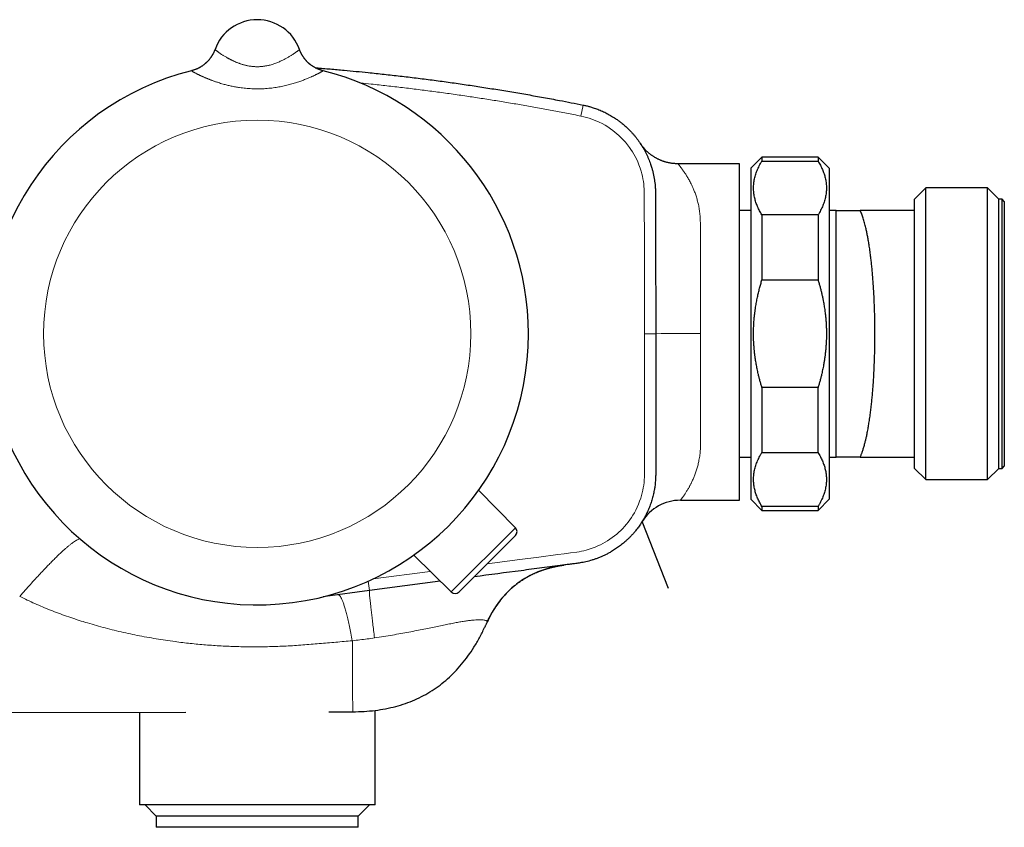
# Model space of a CAD drawing. Header units: millimetres. Extents: x 8 to 818, y 12 to 393.
# Tile 3 of 15: x 98 to 186, y 321 to 393. Entities that reach past the tile are written whole.
import ezdxf

# ---------------------------------------------------------------- set-up
doc = ezdxf.new("R2010")
doc.units = ezdxf.units.MM

msp = doc.modelspace()

# ---------------------------------------------------------------- linework, layer by layer
at = {"color": 7, "linetype": 'Continuous', "lineweight": 30}
for p, q in [((115.742, 390.12), (115.742, 390.119)), ((115.742, 390.119), (115.742, 390.12)), ((123.273, 390.12), (123.274, 390.119)), ((123.274, 390.119), (123.274, 390.12)), ((164.508, 380.521), (163.508, 379.521)), ((169.508, 380.521), (164.508, 380.521)), ((164.508, 380.521), (164.508, 380.163)), ((164.508, 380.163), (169.508, 380.163)), ((170.508, 379.521), (169.508, 380.521)), ((169.508, 380.521), (169.508, 380.163)), ((162.508, 379.929), (157.014, 379.929)), ((162.508, 349.929), (162.508, 379.929)), ((163.508, 379.521), (163.508, 364.771)), ((170.508, 379.521), (170.508, 364.771)), ((179.118, 377.771), (178.118, 376.771)), ((184.618, 377.771), (179.118, 377.771)), ((179.118, 351.771), (179.118, 377.771)), ((185.618, 376.771), (184.618, 377.771)), ((184.618, 351.771), (184.618, 377.771)), ((178.118, 375.771), (178.118, 376.771)), ((185.918, 376.771), (185.618, 376.771)), ((185.618, 352.771), (185.618, 376.771)), ((186.118, 376.571), (185.918, 376.771)), ((185.918, 352.771), (185.918, 376.771)), ((163.508, 375.771), (162.508, 375.771)), ((171.07, 375.771), (170.508, 375.771)), ((171.118, 375.769), (171.07, 375.77)), ((171.119, 375.771), (171.118, 375.769)), ((171.118, 353.773), (171.118, 375.769)), ((178.118, 375.771), (173.271, 375.771)), ((178.118, 353.771), (178.118, 375.771)), ((186.118, 376.571), (186.118, 352.971)), ((164.508, 375.36), (164.508, 369.573)), ((169.508, 375.36), (164.508, 375.36)), ((169.508, 375.36), (169.508, 369.573)), ((164.508, 369.573), (169.508, 369.573)), ((163.508, 364.771), (163.508, 350.021)), ((170.508, 364.771), (170.508, 350.021)), ((164.508, 359.969), (164.508, 354.182)), ((169.508, 359.969), (164.508, 359.969)), ((169.508, 354.182), (169.508, 359.969)), ((164.508, 354.182), (169.508, 354.182)), ((162.508, 353.771), (163.508, 353.771)), ((170.508, 353.771), (171.07, 353.771)), ((171.07, 353.772), (171.118, 353.773)), ((171.07, 353.771), (171.07, 353.771)), ((171.118, 353.773), (171.119, 353.771)), ((173.271, 353.771), (178.118, 353.771)), ((178.118, 352.771), (178.118, 353.771)), ((185.918, 352.771), (186.118, 352.971)), ((178.118, 352.771), (179.118, 351.771)), ((184.618, 351.771), (185.618, 352.771)), ((185.618, 352.771), (185.918, 352.771)), ((179.118, 351.771), (184.618, 351.771)), ((142.529, 347.481), (139.247, 350.82)), ((157.232, 349.929), (162.508, 349.929)), ((163.508, 350.021), (164.508, 349.021)), ((169.508, 349.021), (170.508, 350.021)), ((164.508, 349.38), (164.508, 349.021)), ((169.508, 349.38), (164.508, 349.38)), ((164.508, 349.021), (169.508, 349.021)), ((169.508, 349.38), (169.508, 349.021)), ((156.18, 342.07), (153.835, 348.042)), ((156.18, 342.07), (153.835, 348.042)), ((153.892, 348.135), (153.88, 348.114)), ((142.525, 346.777), (137.502, 341.753)), ((136.798, 341.75), (133.459, 345.032)), ((135.831, 342.701), (129.508, 341.869)), ((53.094, 330.902), (113.144, 331.039)), ((109.008, 331.03), (109.008, 322.771)), ((125.9, 331.068), (128.022, 331.073)), ((128.022, 331.073), (128.022, 331.079)), ((130.008, 322.771), (130.008, 331.194)), ((130.008, 322.771), (109.008, 322.771)), ((109.508, 322.771), (110.508, 321.771)), ((128.508, 321.771), (129.508, 322.771)), ((110.508, 321.771), (110.508, 320.771)), ((128.508, 321.771), (110.508, 321.771)), ((128.508, 320.771), (128.508, 321.771)), ((128.508, 320.771), (110.508, 320.771))]:
    msp.add_line(p, q, dxfattribs=at)
at = {"color": 252, "linetype": 'Continuous', "lineweight": 0}
for p, q in [((113.645, 388.22), (113.645, 388.221)), ((125.37, 388.221), (125.371, 388.22)), ((148.568, 385.16), (148.371, 384.179)), ((136.798, 341.75), (142.529, 347.481)), ((129.842, 342.922), (134.925, 343.591)), ((129.397, 342.715), (129.508, 341.869)), ((140.009, 339.079), (139.993, 339.048))]:
    msp.add_line(p, q, dxfattribs=at)
at = {"color": 7, "linetype": 'Continuous', "lineweight": 30, "flags": 128}
for points in [[(123.337, 389.958), (123.31, 390.024), (123.274, 390.119)], [(129.508, 341.869), (125.56, 341.349), (125.396, 341.328)]]:
    msp.add_lwpolyline(points, dxfattribs=at)
at = {"color": 252, "linetype": 'Continuous', "lineweight": 0, "flags": 128}
for points in [[(154.034, 364.771), (154.032, 368.395), (154.027, 372.018), (154.024, 373.83), (154.019, 375.641), (154.019, 375.641), (154.02, 376.094), (154.021, 376.547), (154.02, 377), (154.012, 377.453), (154.003, 377.681), (153.987, 377.908), (153.964, 378.135), (153.933, 378.36), (153.893, 378.589), (153.847, 378.816), (153.792, 379.041), (153.731, 379.264), (153.642, 379.543), (153.542, 379.818), (153.431, 380.089), (153.309, 380.354), (153.2, 380.569), (153.084, 380.78), (152.961, 380.987), (152.831, 381.189), (152.694, 381.387), (152.518, 381.621), (152.333, 381.847), (152.139, 382.066), (151.936, 382.276), (151.762, 382.443), (151.583, 382.603), (151.398, 382.758), (151.208, 382.906), (151.013, 383.047), (150.77, 383.21), (150.52, 383.363), (150.263, 383.505), (150.002, 383.636), (149.782, 383.736), (149.559, 383.828), (149.333, 383.913), (149.104, 383.99), (148.873, 384.059), (148.623, 384.124), (148.371, 384.179)], [(140.008, 344.26), (142.912, 344.642), (144.604, 344.864), (146.296, 345.086), (146.296, 345.086), (146.861, 345.159), (147.425, 345.232), (147.988, 345.31), (148.2, 345.343), (148.41, 345.382), (148.62, 345.427), (148.827, 345.479), (149.105, 345.559), (149.38, 345.651), (149.651, 345.754), (149.876, 345.85), (150.098, 345.954), (150.317, 346.066), (150.531, 346.185), (150.741, 346.311), (150.953, 346.449), (151.159, 346.595), (151.361, 346.748), (151.557, 346.908), (151.747, 347.075), (151.925, 347.243), (152.097, 347.418), (152.263, 347.598), (152.422, 347.784), (152.575, 347.976), (152.726, 348.179), (152.869, 348.387), (153.005, 348.601), (153.133, 348.819), (153.253, 349.041), (153.381, 349.303), (153.499, 349.57), (153.605, 349.842), (153.699, 350.118), (153.768, 350.347), (153.83, 350.579), (153.883, 350.814), (153.928, 351.049), (153.965, 351.286), (153.993, 351.517), (154.012, 351.748), (154.025, 351.98), (154.031, 352.212), (154.033, 352.444), (154.032, 353.611), (154.033, 355.923), (154.034, 358.234), (154.034, 360.612), (154.034, 364.771)], [(155.034, 364.771), (155.032, 364.771), (155.027, 364.771), (155.019, 364.771), (155.007, 364.771), (154.992, 364.771), (154.974, 364.771), (154.952, 364.771), (154.928, 364.771), (154.9, 364.771), (154.869, 364.771), (154.836, 364.771), (154.8, 364.771), (154.761, 364.771), (154.72, 364.771), (154.677, 364.771), (154.631, 364.771), (154.583, 364.771), (154.534, 364.771), (154.483, 364.771), (154.43, 364.771), (154.376, 364.771), (154.321, 364.771), (154.265, 364.771), (154.208, 364.771), (154.15, 364.771), (154.092, 364.771), (154.034, 364.771)]]:
    msp.add_lwpolyline(points, dxfattribs=at)
at = {"color": 252, "linetype": 'Continuous', "lineweight": 0}
msp.add_circle((119.508, 364.771), 19.051, dxfattribs=at)
at = {"color": 7, "linetype": 'Continuous', "lineweight": 30}
for centre, radius, start, end in [((119.508, 388.771), 4, 19.69613, 160.30387), ((119.508, 364.771), 24.172, 104.03649, 0), ((119.508, 364.771), 24.172, 0, 75.96351), ((157.232, 345.929), 4, 89.99322, 148.12088), ((157.232, 345.929), 4, 148.12088, 148.18884), ((142.172, 347.13), 0.5, 315, 44.5), ((137.149, 342.107), 0.5, 225.5, 315)]:
    msp.add_arc(centre, radius, start, end, dxfattribs=at)
at = {"color": 252, "linetype": 'Continuous', "lineweight": 0}
for centre, radius, start, end in [((112.918, 391.13), 2.999, 284.02639, 340.30232), ((126.098, 391.13), 2.999, 203.00349, 255.97344), ((158.014, 246.802), 118.007, 89.50494, 91.44722)]:
    msp.add_arc(centre, radius, start, end, dxfattribs=at)
at = {"color": 7, "linetype": 'Continuous', "lineweight": 30}
for points, knots in [([(115.742, 390.12), (115.742, 390.119), (115.741, 390.117), (115.74, 390.114), (115.738, 390.108), (115.735, 390.101), (115.732, 390.092), (115.727, 390.078), (115.719, 390.057), (115.706, 390.026), (115.688, 389.98), (115.662, 389.919), (115.63, 389.849), (115.595, 389.778), (115.559, 389.709), (115.522, 389.641), (115.48, 389.571), (115.436, 389.501), (115.39, 389.431), (115.34, 389.362), (115.289, 389.293), (115.235, 389.226), (115.179, 389.16), (115.121, 389.095), (115.061, 389.032), (114.999, 388.971), (114.935, 388.911), (114.87, 388.853), (114.803, 388.797), (114.733, 388.743), (114.663, 388.691), (114.591, 388.641), (114.517, 388.593), (114.442, 388.547), (114.365, 388.503), (114.288, 388.462), (114.209, 388.423), (114.129, 388.386), (114.048, 388.352), (113.965, 388.32), (113.879, 388.289), (113.789, 388.26), (113.71, 388.237), (113.662, 388.226), (113.645, 388.221)], [0, 0, 0, 0, 0.003385, 0.00661, 0.009583, 0.012534, 0.016002, 0.020724, 0.027795, 0.038977, 0.054947, 0.077252, 0.105878, 0.13304, 0.157761, 0.184302, 0.211705, 0.239709, 0.268123, 0.296827, 0.325742, 0.354813, 0.384004, 0.41329, 0.442649, 0.472069, 0.501538, 0.531048, 0.560593, 0.590167, 0.619767, 0.649388, 0.679028, 0.708684, 0.738356, 0.76804, 0.797736, 0.827443, 0.857159, 0.886883, 0.916615, 0.949657, 0.982677, 1, 1, 1, 1]), ([(125.37, 388.221), (125.35, 388.227), (125.3, 388.239), (125.222, 388.262), (125.137, 388.289), (125.053, 388.319), (124.97, 388.351), (124.889, 388.385), (124.808, 388.422), (124.729, 388.461), (124.652, 388.502), (124.576, 388.546), (124.502, 388.591), (124.429, 388.638), (124.358, 388.687), (124.289, 388.738), (124.221, 388.791), (124.155, 388.845), (124.092, 388.9), (124.03, 388.958), (123.97, 389.016), (123.912, 389.076), (123.857, 389.136), (123.803, 389.198), (123.752, 389.26), (123.703, 389.324), (123.657, 389.387), (123.612, 389.451), (123.57, 389.515), (123.531, 389.579), (123.494, 389.642), (123.459, 389.704), (123.427, 389.765), (123.397, 389.824), (123.371, 389.881), (123.347, 389.934), (123.326, 389.982), (123.31, 390.023), (123.298, 390.054), (123.29, 390.075), (123.285, 390.089), (123.281, 390.099), (123.278, 390.106), (123.277, 390.111), (123.275, 390.116), (123.274, 390.118), (123.274, 390.119), (123.274, 390.12)], [0, 0, 0, 0, 0.021738, 0.051922, 0.082029, 0.112054, 0.141996, 0.171851, 0.201616, 0.231286, 0.260856, 0.290323, 0.31968, 0.348921, 0.37804, 0.407028, 0.435877, 0.464578, 0.493118, 0.521486, 0.549667, 0.577645, 0.6054, 0.632911, 0.660153, 0.687094, 0.713699, 0.739925, 0.765722, 0.791026, 0.815762, 0.839835, 0.863125, 0.88548, 0.906701, 0.926513, 0.944479, 0.959726, 0.97084, 0.978052, 0.982902, 0.986416, 0.989245, 0.991864, 0.994666, 0.99793, 1, 1, 1, 1]), ([(124.682, 388.487), (124.711, 388.485), (125.154, 388.451), (126.011, 388.379), (127.197, 388.275), (128.325, 388.168), (129.515, 388.05), (130.823, 387.911), (132.25, 387.75), (133.675, 387.579), (135.1, 387.397), (136.524, 387.205), (137.946, 387.002), (139.368, 386.79), (140.788, 386.567), (142.206, 386.334), (143.623, 386.091), (145.038, 385.838), (146.334, 385.597), (147.511, 385.37), (148.216, 385.23), (148.568, 385.16)], [0, 0, 0, 0, 0.003614, 0.05528, 0.106946, 0.151544, 0.196142, 0.255631, 0.315121, 0.374609, 0.434141, 0.493673, 0.553205, 0.612768, 0.672332, 0.731895, 0.791471, 0.851048, 0.910625, 0.955312, 1, 1, 1, 1]), ([(148.568, 385.16), (148.568, 385.16), (148.665, 385.14), (148.857, 385.098), (149.1, 385.035), (149.299, 384.977), (149.472, 384.923), (149.662, 384.858), (149.869, 384.782), (150.075, 384.699), (150.281, 384.61), (150.486, 384.514), (150.69, 384.412), (150.894, 384.302), (151.095, 384.186), (151.278, 384.074), (151.441, 383.967), (151.616, 383.848), (151.814, 383.703), (152.02, 383.543), (152.205, 383.388), (152.372, 383.241), (152.541, 383.085), (152.71, 382.917), (152.88, 382.739), (153.045, 382.555), (153.205, 382.366), (153.359, 382.171), (153.511, 381.967), (153.659, 381.753), (153.803, 381.529), (153.939, 381.302), (154.067, 381.073), (154.186, 380.841), (154.296, 380.609), (154.398, 380.375), (154.491, 380.14), (154.57, 379.923), (154.636, 379.725), (154.702, 379.511), (154.771, 379.258), (154.839, 378.965), (154.897, 378.671), (154.943, 378.378), (154.976, 378.087), (154.998, 377.799), (155.012, 377.51), (155.018, 377.189), (155.019, 376.834), (155.018, 376.446), (155.018, 375.514), (155.024, 374.039), (155.028, 371.485), (155.033, 368.395), (155.034, 365.979), (155.034, 364.771)], [0, 0, 0, 0, 0.000003, 0.012544, 0.025103, 0.03201, 0.038918, 0.048261, 0.057605, 0.066948, 0.076575, 0.086204, 0.095831, 0.105723, 0.115618, 0.12551, 0.133018, 0.140525, 0.152423, 0.16432, 0.173761, 0.183203, 0.192643, 0.203107, 0.213574, 0.224038, 0.234586, 0.245137, 0.255685, 0.266998, 0.278316, 0.28963, 0.300688, 0.311749, 0.322807, 0.333532, 0.34426, 0.354985, 0.362929, 0.370874, 0.383613, 0.396362, 0.40911, 0.421849, 0.434123, 0.446405, 0.458691, 0.470971, 0.487444, 0.503918, 0.520392, 0.606194, 0.691997, 0.845999, 1, 1, 1, 1]), ([(153.746, 381.617), (153.746, 381.618), (153.735, 381.635), (153.718, 381.66), (153.698, 381.692), (153.686, 381.71), (153.679, 381.72), (153.679, 381.72), (153.679, 381.72)], [0, 0, 0, 0, 0.004234, 0.228744, 0.451156, 0.673567, 0.858069, 1, 1, 1, 1]), ([(153.725, 381.652), (153.725, 381.652), (153.725, 381.652), (153.724, 381.653), (153.723, 381.655), (153.72, 381.659), (153.716, 381.665), (153.714, 381.668), (153.713, 381.67), (153.713, 381.67), (153.713, 381.67)], [0, 0, 0, 0, 0.0005371, 0.0441282, 0.1138293, 0.238221, 0.4820632, 0.7133642, 0.9577361, 1, 1, 1, 1]), ([(153.725, 381.652), (153.725, 381.652), (153.725, 381.652), (153.724, 381.653), (153.723, 381.655), (153.72, 381.659), (153.716, 381.665), (153.714, 381.668), (153.713, 381.67), (153.713, 381.67), (153.713, 381.67)], [0, 0, 0, 0, 0.000537, 0.044128, 0.113829, 0.238221, 0.482063, 0.713364, 0.957736, 1, 1, 1, 1]), ([(157.014, 379.929), (157.007, 379.929), (156.966, 379.929), (156.89, 379.931), (156.787, 379.935), (156.683, 379.942), (156.58, 379.952), (156.478, 379.965), (156.376, 379.98), (156.275, 379.997), (156.174, 380.018), (156.075, 380.04), (155.976, 380.066), (155.878, 380.093), (155.781, 380.123), (155.686, 380.155), (155.591, 380.19), (155.498, 380.227), (155.406, 380.266), (155.315, 380.307), (155.226, 380.35), (155.138, 380.396), (155.052, 380.443), (154.967, 380.492), (154.884, 380.543), (154.803, 380.595), (154.724, 380.649), (154.646, 380.704), (154.571, 380.761), (154.498, 380.819), (154.426, 380.878), (154.357, 380.938), (154.29, 380.999), (154.226, 381.06), (154.164, 381.122), (154.105, 381.183), (154.048, 381.245), (153.994, 381.305), (153.944, 381.365), (153.897, 381.422), (153.853, 381.477), (153.814, 381.529), (153.779, 381.575), (153.751, 381.615), (153.731, 381.643), (153.721, 381.658), (153.718, 381.662)], [0, 0, 0, 0, 0.005154, 0.032002, 0.058798, 0.085541, 0.112228, 0.138858, 0.165429, 0.191938, 0.218384, 0.244762, 0.271072, 0.297308, 0.323468, 0.349548, 0.375544, 0.40145, 0.427262, 0.452973, 0.478578, 0.504067, 0.529435, 0.55467, 0.579763, 0.604702, 0.629472, 0.654058, 0.678442, 0.702603, 0.726515, 0.75015, 0.773473, 0.796443, 0.819008, 0.841109, 0.862669, 0.883596, 0.90377, 0.923042, 0.941218, 0.958048, 0.973196, 0.986161, 0.995904, 1, 1, 1, 1]), ([(164.508, 375.36), (164.471, 375.422), (164.398, 375.545), (164.297, 375.73), (164.203, 375.917), (164.118, 376.105), (164.041, 376.294), (163.972, 376.484), (163.913, 376.674), (163.863, 376.866), (163.821, 377.062), (163.79, 377.26), (163.768, 377.459), (163.757, 377.661), (163.757, 377.866), (163.769, 378.075), (163.792, 378.283), (163.827, 378.492), (163.873, 378.7), (163.93, 378.908), (163.998, 379.113), (164.076, 379.32), (164.167, 379.53), (164.27, 379.742), (164.383, 379.953), (164.466, 380.093), (164.508, 380.163)], [0, 0, 0, 0, 0.039438, 0.078884, 0.118329, 0.157766, 0.19739, 0.237015, 0.276298, 0.315581, 0.356348, 0.397129, 0.43791, 0.478676, 0.521454, 0.564249, 0.607044, 0.649823, 0.692933, 0.736044, 0.778489, 0.820935, 0.865693, 0.910465, 0.955239, 1, 1, 1, 1]), ([(169.508, 380.163), (169.544, 380.101), (169.618, 379.978), (169.719, 379.793), (169.812, 379.606), (169.898, 379.418), (169.975, 379.229), (170.043, 379.039), (170.102, 378.849), (170.153, 378.657), (170.194, 378.461), (170.226, 378.263), (170.247, 378.064), (170.258, 377.862), (170.258, 377.657), (170.246, 377.448), (170.223, 377.24), (170.189, 377.031), (170.142, 376.823), (170.085, 376.615), (170.018, 376.41), (169.939, 376.203), (169.848, 375.993), (169.745, 375.781), (169.632, 375.57), (169.549, 375.43), (169.508, 375.36)], [0, 0, 0, 0, 0.039438, 0.078884, 0.118329, 0.157766, 0.19739, 0.237015, 0.276298, 0.315581, 0.356348, 0.397129, 0.43791, 0.478676, 0.521454, 0.564249, 0.607044, 0.649823, 0.692933, 0.736044, 0.778489, 0.820935, 0.865693, 0.910465, 0.955239, 1, 1, 1, 1]), ([(154.989, 377.917), (154.992, 377.889), (154.997, 377.816), (155.002, 377.729), (155.005, 377.668), (155.005, 377.658)], [0, 0, 0, 0, 0.337349, 0.891411, 1, 1, 1, 1]), ([(171.119, 375.771), (171.121, 375.771), (171.126, 375.771), (171.145, 375.771), (171.173, 375.771), (171.209, 375.771), (171.255, 375.771), (171.31, 375.771), (171.373, 375.771), (171.444, 375.771), (171.523, 375.771), (171.612, 375.771), (171.711, 375.771), (171.822, 375.771), (171.94, 375.771), (172.065, 375.771), (172.196, 375.771), (172.334, 375.771), (172.476, 375.771), (172.641, 375.771), (172.831, 375.771), (173.046, 375.771), (173.196, 375.771), (173.271, 375.771)], [0, 0, 0, 0, 0.042738, 0.08549, 0.128248, 0.171002, 0.213741, 0.256936, 0.300142, 0.343354, 0.386563, 0.429761, 0.477084, 0.524413, 0.571743, 0.619068, 0.666509, 0.71395, 0.761134, 0.808318, 0.872211, 0.936106, 1, 1, 1, 1]), ([(173.271, 353.771), (173.287, 353.808), (173.32, 353.882), (173.366, 353.996), (173.41, 354.111), (173.454, 354.233), (173.5, 354.366), (173.547, 354.512), (173.595, 354.669), (173.642, 354.835), (173.686, 354.999), (173.726, 355.154), (173.761, 355.298), (173.795, 355.443), (173.829, 355.599), (173.866, 355.769), (173.906, 355.966), (173.947, 356.182), (173.986, 356.4), (174.021, 356.605), (174.055, 356.813), (174.091, 357.044), (174.128, 357.298), (174.163, 357.551), (174.196, 357.801), (174.226, 358.049), (174.255, 358.297), (174.282, 358.544), (174.307, 358.789), (174.331, 359.035), (174.354, 359.28), (174.375, 359.525), (174.395, 359.768), (174.413, 360.009), (174.432, 360.268), (174.451, 360.552), (174.47, 360.861), (174.487, 361.164), (174.503, 361.459), (174.516, 361.747), (174.528, 362.03), (174.539, 362.308), (174.548, 362.581), (174.556, 362.852), (174.563, 363.121), (174.568, 363.388), (174.573, 363.651), (174.577, 363.911), (174.58, 364.189), (174.582, 364.492), (174.582, 364.817), (174.581, 365.133), (174.579, 365.439), (174.575, 365.734), (174.571, 366.022), (174.565, 366.302), (174.559, 366.575), (174.551, 366.844), (174.543, 367.108), (174.534, 367.369), (174.523, 367.624), (174.512, 367.875), (174.5, 368.143), (174.484, 368.432), (174.467, 368.739), (174.448, 369.035), (174.429, 369.318), (174.409, 369.589), (174.389, 369.851), (174.367, 370.104), (174.346, 370.348), (174.323, 370.587), (174.3, 370.819), (174.276, 371.046), (174.252, 371.268), (174.227, 371.483), (174.199, 371.713), (174.168, 371.957), (174.132, 372.214), (174.097, 372.459), (174.062, 372.69), (174.026, 372.909), (173.991, 373.118), (173.955, 373.318), (173.919, 373.508), (173.883, 373.691), (173.846, 373.868), (173.809, 374.038), (173.765, 374.228), (173.714, 374.435), (173.656, 374.656), (173.597, 374.868), (173.535, 375.07), (173.472, 375.261), (173.406, 375.443), (173.34, 375.614), (173.294, 375.719), (173.271, 375.771)], [0, 0, 0, 0, 0.009881, 0.019768, 0.028734, 0.0377, 0.048094, 0.058489, 0.068883, 0.080127, 0.091371, 0.099992, 0.108614, 0.116943, 0.125272, 0.13519, 0.145109, 0.157097, 0.169086, 0.178365, 0.187644, 0.199444, 0.211247, 0.223047, 0.233889, 0.244732, 0.255574, 0.265796, 0.276019, 0.286241, 0.296064, 0.305889, 0.315713, 0.324945, 0.334177, 0.345923, 0.357671, 0.369417, 0.380093, 0.39077, 0.401446, 0.411385, 0.421326, 0.431265, 0.440873, 0.450482, 0.460091, 0.469235, 0.47838, 0.490014, 0.501651, 0.513285, 0.523858, 0.534433, 0.545006, 0.554847, 0.56469, 0.574532, 0.584044, 0.593557, 0.603069, 0.612194, 0.621319, 0.632927, 0.644537, 0.656145, 0.666693, 0.677243, 0.68779, 0.697607, 0.707424, 0.717241, 0.726727, 0.736214, 0.7457, 0.754873, 0.764046, 0.775716, 0.787387, 0.799056, 0.809658, 0.820262, 0.830865, 0.84073, 0.850596, 0.860461, 0.869993, 0.879526, 0.889058, 0.902816, 0.916574, 0.930399, 0.944225, 0.958134, 0.972044, 0.986022, 1, 1, 1, 1]), ([(164.508, 359.969), (164.477, 360.071), (164.416, 360.276), (164.33, 360.585), (164.249, 360.896), (164.165, 361.245), (164.08, 361.637), (163.997, 362.07), (163.933, 362.462), (163.884, 362.81), (163.848, 363.113), (163.817, 363.419), (163.793, 363.728), (163.775, 364.039), (163.763, 364.35), (163.757, 364.662), (163.758, 364.975), (163.765, 365.261), (163.776, 365.521), (163.789, 365.755), (163.807, 365.991), (163.83, 366.252), (163.86, 366.537), (163.9, 366.846), (163.951, 367.198), (164.019, 367.592), (164.103, 368.018), (164.196, 368.43), (164.293, 368.821), (164.397, 369.203), (164.471, 369.45), (164.508, 369.573)], [0, 0, 0, 0, 0.032883, 0.065767, 0.098669, 0.131572, 0.176269, 0.22172, 0.26717, 0.298462, 0.329757, 0.361049, 0.392984, 0.424923, 0.456858, 0.488865, 0.520876, 0.552884, 0.576847, 0.60081, 0.625141, 0.649473, 0.681402, 0.713335, 0.745264, 0.790783, 0.836303, 0.878489, 0.920675, 0.960338, 1, 1, 1, 1]), ([(169.508, 369.573), (169.539, 369.47), (169.6, 369.264), (169.686, 368.954), (169.767, 368.643), (169.842, 368.331), (169.911, 368.02), (169.982, 367.668), (170.053, 367.273), (170.115, 366.858), (170.164, 366.464), (170.2, 366.103), (170.229, 365.728), (170.249, 365.34), (170.258, 364.963), (170.258, 364.622), (170.252, 364.319), (170.239, 364.01), (170.22, 363.694), (170.194, 363.372), (170.161, 363.052), (170.121, 362.734), (170.075, 362.419), (170.016, 362.059), (169.94, 361.655), (169.852, 361.253), (169.766, 360.896), (169.686, 360.586), (169.6, 360.276), (169.538, 360.071), (169.508, 359.969)], [0, 0, 0, 0, 0.033059, 0.06612, 0.099178, 0.131835, 0.164495, 0.197152, 0.242457, 0.287761, 0.326188, 0.364616, 0.39919, 0.441685, 0.484181, 0.515242, 0.546307, 0.577369, 0.610486, 0.643607, 0.676725, 0.709359, 0.741996, 0.77463, 0.821529, 0.868428, 0.901305, 0.934198, 0.967091, 1, 1, 1, 1]), ([(155.034, 364.771), (155.034, 364.104), (155.034, 360.771), (155.038, 357.037), (155.031, 353.86), (155.033, 353.238), (155.036, 352.906), (155.038, 352.575), (155.035, 352.243), (155.027, 351.937), (155.011, 351.657), (154.988, 351.403), (154.961, 351.178), (154.932, 350.984), (154.9, 350.8), (154.861, 350.598), (154.811, 350.38), (154.756, 350.162), (154.694, 349.946), (154.626, 349.731), (154.552, 349.517), (154.472, 349.306), (154.385, 349.096), (154.3, 348.906), (154.219, 348.735), (154.143, 348.583), (154.063, 348.433), (153.972, 348.269), (153.868, 348.092), (153.749, 347.903), (153.627, 347.72), (153.501, 347.542), (153.373, 347.371), (153.221, 347.179), (153.044, 346.969), (152.842, 346.747), (152.634, 346.536), (152.452, 346.363), (152.295, 346.222), (152.152, 346.101), (151.993, 345.971), (151.816, 345.835), (151.638, 345.706), (151.459, 345.583), (151.279, 345.467), (151.07, 345.34), (150.831, 345.205), (150.564, 345.067), (150.296, 344.941), (150.065, 344.842), (149.834, 344.752), (149.605, 344.669), (149.34, 344.584), (149.078, 344.51), (148.819, 344.446), (148.557, 344.391), (148.253, 344.337), (147.906, 344.286), (147.517, 344.235), (147.128, 344.187), (146.253, 344.074), (144.891, 343.892), (142.26, 343.548), (140.246, 343.283), (138.847, 343.098)], [0, 0, 0, 0, 0.059967, 0.299837, 0.335857, 0.345804, 0.355752, 0.365698, 0.375643, 0.385586, 0.393233, 0.400883, 0.40853, 0.413553, 0.418577, 0.425298, 0.43202, 0.438741, 0.4455, 0.45226, 0.459018, 0.465815, 0.472613, 0.47941, 0.484526, 0.489642, 0.494728, 0.499815, 0.506506, 0.513199, 0.519891, 0.526316, 0.532741, 0.539166, 0.548291, 0.557416, 0.566187, 0.574958, 0.580042, 0.585127, 0.591816, 0.598507, 0.605196, 0.611619, 0.618042, 0.624464, 0.633586, 0.642708, 0.651476, 0.660243, 0.665299, 0.673764, 0.682229, 0.690245, 0.698265, 0.706285, 0.714302, 0.726054, 0.737808, 0.749563, 0.761318, 0.817207, 0.873097, 1, 1, 1, 1]), ([(164.508, 349.38), (164.471, 349.441), (164.398, 349.564), (164.297, 349.75), (164.203, 349.936), (164.118, 350.124), (164.041, 350.313), (163.972, 350.503), (163.913, 350.693), (163.863, 350.885), (163.821, 351.081), (163.79, 351.279), (163.768, 351.478), (163.757, 351.68), (163.757, 351.885), (163.769, 352.094), (163.792, 352.303), (163.827, 352.511), (163.873, 352.72), (163.93, 352.927), (163.998, 353.132), (164.076, 353.339), (164.167, 353.549), (164.27, 353.762), (164.383, 353.973), (164.466, 354.112), (164.508, 354.182)], [0, 0, 0, 0, 0.039438, 0.078884, 0.118329, 0.157766, 0.19739, 0.237015, 0.276298, 0.315581, 0.356348, 0.397129, 0.43791, 0.478676, 0.521454, 0.564249, 0.607044, 0.649823, 0.692933, 0.736044, 0.778489, 0.820935, 0.865693, 0.910465, 0.955239, 1, 1, 1, 1]), ([(169.508, 354.182), (169.544, 354.12), (169.618, 353.998), (169.719, 353.812), (169.812, 353.625), (169.898, 353.437), (169.975, 353.248), (170.043, 353.058), (170.102, 352.868), (170.153, 352.676), (170.194, 352.481), (170.226, 352.282), (170.247, 352.084), (170.258, 351.881), (170.258, 351.676), (170.246, 351.467), (170.223, 351.259), (170.189, 351.05), (170.142, 350.842), (170.085, 350.634), (170.018, 350.429), (169.939, 350.222), (169.848, 350.012), (169.745, 349.8), (169.632, 349.589), (169.549, 349.449), (169.508, 349.38)], [0, 0, 0, 0, 0.039438, 0.078884, 0.118329, 0.157766, 0.19739, 0.237015, 0.276298, 0.315581, 0.356348, 0.397129, 0.43791, 0.478676, 0.521454, 0.564249, 0.607044, 0.649823, 0.692933, 0.736044, 0.778489, 0.820935, 0.865693, 0.910465, 0.955239, 1, 1, 1, 1]), ([(173.271, 353.771), (173.197, 353.771), (173.049, 353.771), (172.836, 353.771), (172.647, 353.771), (172.482, 353.771), (172.339, 353.771), (172.201, 353.771), (172.069, 353.771), (171.943, 353.771), (171.824, 353.771), (171.713, 353.771), (171.613, 353.771), (171.524, 353.771), (171.446, 353.771), (171.375, 353.771), (171.312, 353.771), (171.257, 353.771), (171.211, 353.771), (171.174, 353.771), (171.146, 353.771), (171.126, 353.771), (171.121, 353.771), (171.119, 353.771)], [0, 0, 0, 0, 0.063168, 0.126339, 0.189506, 0.236932, 0.284357, 0.3317, 0.379043, 0.42684, 0.474643, 0.522444, 0.570239, 0.612998, 0.655767, 0.69854, 0.741306, 0.784062, 0.82724, 0.870434, 0.913632, 0.956823, 1, 1, 1, 1]), ([(153.835, 348.04), (153.835, 348.041), (153.835, 348.041), (153.835, 348.041), (153.835, 348.042)], [0, 0, 0, 0, 0.382727, 1, 1, 1, 1]), ([(140.008, 339.08), (140.011, 339.087), (140.018, 339.102), (140.03, 339.128), (140.043, 339.154), (140.056, 339.182), (140.07, 339.212), (140.086, 339.244), (140.103, 339.279), (140.121, 339.316), (140.141, 339.354), (140.16, 339.393), (140.183, 339.438), (140.209, 339.488), (140.238, 339.543), (140.273, 339.608), (140.313, 339.683), (140.36, 339.769), (140.41, 339.858), (140.46, 339.944), (140.506, 340.023), (140.548, 340.094), (140.589, 340.161), (140.627, 340.223), (140.667, 340.285), (140.707, 340.348), (140.747, 340.409), (140.782, 340.462), (140.814, 340.509), (140.844, 340.552), (140.875, 340.597), (140.909, 340.645), (140.945, 340.695), (140.984, 340.749), (141.031, 340.813), (141.087, 340.888), (141.154, 340.975), (141.226, 341.067), (141.306, 341.166), (141.394, 341.271), (141.491, 341.382), (141.594, 341.497), (141.7, 341.612), (141.807, 341.723), (141.918, 341.833), (142.032, 341.943), (142.149, 342.051), (142.261, 342.151), (142.371, 342.244), (142.476, 342.331), (142.577, 342.412), (142.673, 342.487), (142.764, 342.555), (142.879, 342.639), (143.025, 342.742), (143.215, 342.867), (143.423, 342.996), (143.599, 343.097), (143.728, 343.168), (143.808, 343.21), (143.893, 343.254), (143.982, 343.298), (144.075, 343.343), (144.172, 343.388), (144.273, 343.434), (144.378, 343.479), (144.488, 343.525), (144.602, 343.57), (144.721, 343.616), (144.838, 343.659), (144.951, 343.698), (145.06, 343.735), (145.172, 343.772), (145.284, 343.806), (145.398, 343.84), (145.511, 343.873), (145.632, 343.905), (145.761, 343.939), (145.896, 343.972), (146.033, 344.003), (146.166, 344.031), (146.293, 344.057), (146.411, 344.079), (146.52, 344.099), (146.619, 344.115), (146.691, 344.127), (146.741, 344.134), (146.769, 344.139), (146.794, 344.142), (146.816, 344.146), (146.834, 344.148), (146.845, 344.15), (146.849, 344.15), (146.85, 344.151)], [0, 0, 0, 0, 0.005523, 0.010559, 0.015164, 0.019414, 0.023401, 0.027238, 0.031589, 0.036062, 0.040661, 0.045386, 0.050234, 0.05677, 0.063517, 0.070533, 0.080526, 0.091279, 0.102857, 0.115312, 0.125711, 0.135492, 0.144548, 0.152896, 0.160552, 0.169568, 0.177497, 0.184425, 0.190328, 0.195882, 0.201819, 0.20816, 0.214909, 0.222065, 0.229628, 0.240692, 0.252521, 0.265113, 0.278464, 0.293497, 0.30938, 0.326109, 0.343298, 0.359897, 0.37586, 0.393877, 0.411053, 0.427408, 0.442964, 0.458004, 0.472261, 0.48576, 0.498529, 0.510717, 0.534961, 0.559863, 0.588987, 0.619021, 0.629242, 0.63956, 0.650015, 0.660712, 0.671752, 0.683229, 0.695231, 0.707839, 0.721125, 0.735156, 0.749991, 0.765685, 0.779851, 0.794096, 0.808072, 0.821803, 0.835319, 0.84865, 0.86183, 0.877063, 0.892197, 0.907297, 0.922247, 0.936252, 0.949195, 0.961059, 0.971828, 0.981487, 0.98482, 0.987917, 0.990703, 0.993318, 0.995939, 0.998739, 1, 1, 1, 1]), ([(146.939, 344.162), (146.682, 344.123), (146.168, 344.044), (145.418, 343.855), (144.698, 343.615), (144.017, 343.321), (143.374, 342.973), (142.771, 342.571), (142.208, 342.116), (141.683, 341.608), (141.198, 341.046), (140.753, 340.431), (140.35, 339.775), (140.122, 339.31), (140.009, 339.079)], [0, 0, 0, 0, 0.086696, 0.173276, 0.25735, 0.339493, 0.420323, 0.500489, 0.580655, 0.661486, 0.743629, 0.827702, 0.914282, 1, 1, 1, 1]), ([(139.991, 339.044), (139.98, 339.02), (139.934, 338.922), (139.876, 338.797), (139.824, 338.686), (139.795, 338.624), (139.777, 338.585), (139.775, 338.581), (139.774, 338.579)], [0, 0, 0, 0, 0.0939377, 0.3959518, 0.5527007, 0.7005605, 0.8470782, 1, 1, 1, 1]), ([(128.022, 331.073), (128.36, 331.079), (129.025, 331.091), (130.004, 331.184), (130.946, 331.33), (131.85, 331.537), (132.718, 331.802), (133.548, 332.126), (134.341, 332.508), (135.097, 332.949), (135.815, 333.449), (136.495, 334.008), (137.138, 334.625), (137.743, 335.301), (138.311, 336.034), (138.84, 336.827), (139.336, 337.676), (139.626, 338.275), (139.774, 338.579)], [0, 0, 0, 0, 0.068407, 0.134546, 0.198678, 0.261088, 0.322085, 0.382001, 0.441185, 0.5, 0.558815, 0.617999, 0.677915, 0.738912, 0.801322, 0.865454, 0.931593, 1, 1, 1, 1]), ([(128.022, 331.08), (128.025, 331.078), (128.03, 331.074), (128.035, 331.073), (128.038, 331.073)], [0, 0, 0, 0, 0.4837083, 1, 1, 1, 1])]:
    msp.add_open_spline(points, degree=3, knots=knots, dxfattribs=at)
at = {"color": 252, "linetype": 'Continuous', "lineweight": 0}
for points, knots in [([(115.742, 390.119), (115.742, 390.118), (115.742, 390.116), (115.746, 390.111), (115.754, 390.103), (115.767, 390.091), (115.787, 390.073), (115.818, 390.048), (115.856, 390.017), (115.903, 389.982), (115.957, 389.942), (116.018, 389.897), (116.087, 389.848), (116.162, 389.796), (116.244, 389.741), (116.332, 389.682), (116.428, 389.62), (116.53, 389.556), (116.639, 389.489), (116.74, 389.429), (116.83, 389.378), (116.908, 389.334), (116.987, 389.291), (117.069, 389.247), (117.154, 389.204), (117.241, 389.16), (117.33, 389.117), (117.422, 389.074), (117.516, 389.031), (117.614, 388.989), (117.718, 388.946), (117.826, 388.904), (117.937, 388.863), (118.05, 388.824), (118.165, 388.787), (118.283, 388.753), (118.404, 388.72), (118.525, 388.691), (118.648, 388.665), (118.773, 388.641), (118.898, 388.622), (119.026, 388.605), (119.154, 388.593), (119.284, 388.584), (119.415, 388.579), (119.545, 388.578), (119.674, 388.581), (119.802, 388.588), (119.93, 388.599), (120.058, 388.614), (120.185, 388.632), (120.311, 388.654), (120.437, 388.679), (120.579, 388.712), (120.739, 388.754), (120.913, 388.807), (121.083, 388.864), (121.248, 388.926), (121.409, 388.992), (121.564, 389.06), (121.713, 389.129), (121.854, 389.199), (121.989, 389.269), (122.118, 389.34), (122.241, 389.41), (122.358, 389.478), (122.469, 389.546), (122.578, 389.614), (122.684, 389.682), (122.786, 389.75), (122.878, 389.813), (122.962, 389.872), (123.036, 389.925), (123.1, 389.973), (123.155, 390.014), (123.199, 390.049), (123.233, 390.077), (123.257, 390.098), (123.272, 390.113), (123.273, 390.117), (123.274, 390.119)], [0, 0, 0, 0, 0.009805, 0.01962, 0.029466, 0.039322, 0.054261, 0.069236, 0.084248, 0.099296, 0.114381, 0.129503, 0.144661, 0.159378, 0.174128, 0.188912, 0.203729, 0.218579, 0.233463, 0.248381, 0.25758, 0.266779, 0.276009, 0.28524, 0.294504, 0.303768, 0.313065, 0.322363, 0.331691, 0.341029, 0.35104, 0.361051, 0.37111, 0.38117, 0.391283, 0.401396, 0.411568, 0.42174, 0.431792, 0.441844, 0.451964, 0.462083, 0.472276, 0.482468, 0.492738, 0.503009, 0.513045, 0.523081, 0.533192, 0.543302, 0.553485, 0.563669, 0.573922, 0.584175, 0.599133, 0.614139, 0.62919, 0.644286, 0.659423, 0.6746, 0.689816, 0.704615, 0.719447, 0.734314, 0.749214, 0.764149, 0.779117, 0.79412, 0.811141, 0.828212, 0.845336, 0.862512, 0.879741, 0.897026, 0.914052, 0.931132, 0.948266, 0.965455, 0.982699, 1, 1, 1, 1]), ([(125.371, 388.22), (125.37, 388.219), (125.37, 388.216), (125.359, 388.206), (125.34, 388.192), (125.312, 388.174), (125.276, 388.152), (125.232, 388.126), (125.178, 388.095), (125.121, 388.064), (125.061, 388.032), (125, 387.999), (124.934, 387.965), (124.862, 387.929), (124.786, 387.891), (124.704, 387.851), (124.618, 387.81), (124.527, 387.767), (124.432, 387.723), (124.32, 387.673), (124.191, 387.616), (124.042, 387.553), (123.887, 387.489), (123.725, 387.425), (123.557, 387.361), (123.383, 387.298), (123.203, 387.235), (123.012, 387.171), (122.808, 387.107), (122.591, 387.043), (122.37, 386.983), (122.143, 386.925), (121.913, 386.871), (121.679, 386.822), (121.442, 386.776), (121.194, 386.735), (120.935, 386.697), (120.665, 386.665), (120.394, 386.639), (120.12, 386.62), (119.845, 386.608), (119.57, 386.603), (119.295, 386.605), (119.02, 386.614), (118.745, 386.63), (118.471, 386.652), (118.198, 386.682), (117.955, 386.715), (117.741, 386.748), (117.556, 386.78), (117.373, 386.815), (117.19, 386.852), (117.01, 386.893), (116.831, 386.935), (116.654, 386.981), (116.458, 387.034), (116.243, 387.096), (116.051, 387.156), (115.9, 387.206), (115.788, 387.243), (115.679, 387.282), (115.57, 387.32), (115.464, 387.359), (115.36, 387.399), (115.258, 387.438), (115.157, 387.478), (115.059, 387.518), (114.963, 387.558), (114.869, 387.597), (114.778, 387.637), (114.689, 387.676), (114.603, 387.714), (114.521, 387.752), (114.441, 387.789), (114.364, 387.826), (114.291, 387.861), (114.221, 387.895), (114.145, 387.933), (114.067, 387.973), (113.987, 388.015), (113.914, 388.053), (113.85, 388.088), (113.794, 388.12), (113.746, 388.148), (113.707, 388.171), (113.68, 388.189), (113.662, 388.202), (113.651, 388.21), (113.645, 388.217), (113.645, 388.219), (113.645, 388.22)], [0, 0, 0, 0, 0.011063, 0.022126, 0.033296, 0.044465, 0.055744, 0.067022, 0.07841, 0.089797, 0.099012, 0.108227, 0.117498, 0.126768, 0.136091, 0.145415, 0.154791, 0.164166, 0.173585, 0.183016, 0.195696, 0.208404, 0.221138, 0.233897, 0.24668, 0.259486, 0.272315, 0.285164, 0.299489, 0.31384, 0.328216, 0.342616, 0.35704, 0.371485, 0.385952, 0.400439, 0.416369, 0.432325, 0.448306, 0.464312, 0.480343, 0.496398, 0.512395, 0.528415, 0.544461, 0.560531, 0.576627, 0.592749, 0.603913, 0.615076, 0.626278, 0.637479, 0.648721, 0.659962, 0.671248, 0.682533, 0.69811, 0.713721, 0.721544, 0.729368, 0.73721, 0.745053, 0.752915, 0.760778, 0.768663, 0.776547, 0.784521, 0.792495, 0.800495, 0.808494, 0.816522, 0.824549, 0.832606, 0.840662, 0.848751, 0.856839, 0.86496, 0.873082, 0.884517, 0.895951, 0.907491, 0.919031, 0.930684, 0.942337, 0.954111, 0.965885, 0.974384, 0.982894, 0.991441, 1, 1, 1, 1]), ([(148.371, 384.179), (147.942, 384.264), (147.085, 384.435), (145.796, 384.681), (144.506, 384.918), (143.214, 385.147), (141.918, 385.368), (140.619, 385.581), (139.319, 385.785), (137.99, 385.985), (136.632, 386.18), (135.245, 386.369), (133.857, 386.548), (132.466, 386.718), (131.071, 386.878), (129.816, 387.014), (129.026, 387.092), (128.703, 387.124)], [0, 0, 0, 0, 0.065919, 0.131839, 0.197759, 0.263677, 0.329828, 0.395981, 0.462133, 0.528284, 0.598631, 0.66898, 0.739328, 0.809675, 0.880343, 0.951012, 1, 1, 1, 1]), ([(157.014, 379.929), (157.015, 379.928), (157.015, 379.927), (157.026, 379.914), (157.044, 379.893), (157.069, 379.863), (157.101, 379.823), (157.138, 379.778), (157.175, 379.731), (157.213, 379.684), (157.254, 379.631), (157.304, 379.566), (157.365, 379.485), (157.431, 379.395), (157.493, 379.308), (157.549, 379.226), (157.608, 379.14), (157.675, 379.039), (157.751, 378.921), (157.836, 378.784), (157.923, 378.638), (158.011, 378.483), (158.098, 378.32), (158.179, 378.163), (158.251, 378.014), (158.316, 377.875), (158.379, 377.731), (158.443, 377.578), (158.508, 377.414), (158.572, 377.24), (158.633, 377.061), (158.691, 376.875), (158.746, 376.683), (158.798, 376.486), (158.845, 376.283), (158.887, 376.074), (158.924, 375.859), (158.955, 375.639), (158.98, 375.413), (158.999, 375.181), (159.01, 374.944), (159.017, 374.701), (159.018, 374.454), (159.017, 374.193), (159.017, 373.916), (159.018, 373.624), (159.02, 373.327), (159.021, 373.025), (159.022, 372.718), (159.023, 372.407), (159.023, 372.092), (159.024, 371.772), (159.025, 371.449), (159.026, 371.121), (159.026, 370.79), (159.027, 370.456), (159.028, 370.118), (159.029, 369.777), (159.029, 369.434), (159.03, 369.088), (159.031, 368.739), (159.031, 368.389), (159.032, 368.036), (159.032, 367.681), (159.033, 367.325), (159.033, 366.968), (159.033, 366.609), (159.033, 366.249), (159.034, 365.889), (159.034, 365.528), (159.034, 365.166), (159.034, 364.925), (159.034, 364.804)], [0, 0, 0, 0, 0.013608, 0.028986, 0.044361, 0.059874, 0.075391, 0.090904, 0.102626, 0.114347, 0.126092, 0.137836, 0.154495, 0.171169, 0.182996, 0.194824, 0.20667, 0.218515, 0.234387, 0.250261, 0.266133, 0.282089, 0.298047, 0.314003, 0.326026, 0.338048, 0.350088, 0.362127, 0.375351, 0.388575, 0.401824, 0.415073, 0.428369, 0.441665, 0.454992, 0.46832, 0.481711, 0.495102, 0.508537, 0.521973, 0.535472, 0.548971, 0.562506, 0.576041, 0.591166, 0.6063, 0.62143, 0.63656, 0.651725, 0.66689, 0.682011, 0.697132, 0.712287, 0.727443, 0.74257, 0.757696, 0.772858, 0.78802, 0.803146, 0.81828, 0.83341, 0.84854, 0.863705, 0.87887, 0.893991, 0.909112, 0.924267, 0.939423, 0.95455, 0.969676, 0.984838, 1, 1, 1, 1]), ([(159.034, 364.804), (159.034, 364.678), (159.034, 364.424), (159.034, 364.044), (159.034, 363.664), (159.034, 363.284), (159.034, 362.905), (159.034, 362.526), (159.034, 362.149), (159.034, 361.769), (159.034, 361.386), (159.034, 361.002), (159.034, 360.619), (159.034, 360.239), (159.034, 359.862), (159.034, 359.488), (159.034, 359.118), (159.033, 358.75), (159.033, 358.387), (159.033, 358.028), (159.033, 357.673), (159.033, 357.337), (159.033, 357.018), (159.033, 356.716), (159.032, 356.419), (159.032, 356.126), (159.032, 355.838), (159.031, 355.555), (159.032, 355.277), (159.034, 355.004), (159.031, 354.737), (159.02, 354.476), (159, 354.22), (158.973, 353.97), (158.938, 353.727), (158.898, 353.5), (158.854, 353.289), (158.808, 353.093), (158.758, 352.903), (158.704, 352.717), (158.647, 352.537), (158.587, 352.363), (158.525, 352.194), (158.461, 352.03), (158.395, 351.873), (158.328, 351.72), (158.259, 351.574), (158.196, 351.445), (158.139, 351.332), (158.087, 351.234), (158.035, 351.139), (157.975, 351.031), (157.907, 350.914), (157.832, 350.789), (157.759, 350.673), (157.689, 350.564), (157.622, 350.463), (157.559, 350.371), (157.499, 350.287), (157.445, 350.211), (157.396, 350.144), (157.352, 350.085), (157.315, 350.036), (157.285, 349.997), (157.262, 349.967), (157.246, 349.946), (157.236, 349.934), (157.231, 349.928), (157.232, 349.929), (157.232, 349.93)], [0, 0, 0, 0, 0.016116, 0.032243, 0.048406, 0.06457, 0.080775, 0.09698, 0.113222, 0.129475, 0.146293, 0.16311, 0.179975, 0.19684, 0.213755, 0.230669, 0.247631, 0.264594, 0.281607, 0.298619, 0.315681, 0.332743, 0.3479, 0.363057, 0.378249, 0.39344, 0.408651, 0.423862, 0.439108, 0.454353, 0.469619, 0.484884, 0.500213, 0.515542, 0.530917, 0.546307, 0.559785, 0.573267, 0.586746, 0.600294, 0.613843, 0.627392, 0.641, 0.654609, 0.668217, 0.681879, 0.695543, 0.709205, 0.719486, 0.729768, 0.740059, 0.75035, 0.765951, 0.781554, 0.797155, 0.812842, 0.828532, 0.844219, 0.860006, 0.875796, 0.891583, 0.907488, 0.923397, 0.939301, 0.95378, 0.968262, 0.982741, 0.997329, 1, 1, 1, 1]), ([(98.326, 341.355), (98.489, 341.539), (98.808, 341.9), (99.275, 342.42), (99.72, 342.91), (100.144, 343.369), (100.525, 343.774), (100.866, 344.13), (101.169, 344.44), (101.458, 344.73), (101.731, 344.997), (101.989, 345.243), (102.232, 345.468), (102.46, 345.67), (102.673, 345.851), (102.871, 346.011), (103.053, 346.148), (103.22, 346.264), (103.384, 346.365), (103.536, 346.443), (103.641, 346.486), (103.684, 346.494), (103.69, 346.495)], [0, 0, 0, 0, 0.068827, 0.134892, 0.1984, 0.259583, 0.318701, 0.366598, 0.413441, 0.459424, 0.50475, 0.549634, 0.594294, 0.638955, 0.683839, 0.729165, 0.775148, 0.821991, 0.869888, 0.929006, 0.990189, 1, 1, 1, 1]), ([(129.508, 341.869), (129.505, 341.863), (129.5, 341.852), (129.502, 341.761), (129.511, 341.615), (129.529, 341.409), (129.555, 341.145), (129.589, 340.822), (129.632, 340.44), (129.682, 339.999), (129.741, 339.5), (129.807, 338.942), (129.882, 338.328), (129.937, 337.883), (129.965, 337.657)], [0, 0, 0, 0, 0.089136, 0.175191, 0.258701, 0.340248, 0.420462, 0.5, 0.579538, 0.659752, 0.741299, 0.824809, 0.910864, 1, 1, 1, 1]), ([(127.987, 337.4), (127.495, 337.358), (126.513, 337.275), (125.039, 337.151), (123.565, 337.02), (122.085, 336.924), (120.598, 336.869), (119.133, 336.855), (117.695, 336.878), (116.294, 336.937), (114.907, 337.03), (113.538, 337.158), (112.064, 337.333), (110.488, 337.567), (108.815, 337.872), (107.171, 338.23), (105.565, 338.638), (104.013, 339.089), (102.518, 339.583), (101.077, 340.122), (99.679, 340.704), (98.775, 341.139), (98.326, 341.355)], [0, 0, 0, 0, 0.048735, 0.097468, 0.1462, 0.194994, 0.243924, 0.293066, 0.339515, 0.385703, 0.431371, 0.476598, 0.521439, 0.578021, 0.634138, 0.689804, 0.744673, 0.798361, 0.850046, 0.900814, 0.950762, 1, 1, 1, 1]), ([(127.985, 337.4), (127.941, 337.624), (127.855, 338.064), (127.728, 338.671), (127.606, 339.221), (127.488, 339.712), (127.374, 340.144), (127.266, 340.517), (127.161, 340.83), (127.062, 341.085), (126.967, 341.28), (126.877, 341.415), (126.791, 341.495), (126.739, 341.499), (126.713, 341.501)], [0, 0, 0, 0, 0.08913, 0.175183, 0.258692, 0.340242, 0.420458, 0.5, 0.579542, 0.659758, 0.741308, 0.824817, 0.91087, 1, 1, 1, 1]), ([(139.993, 339.048), (139.999, 339.069), (140.012, 339.109), (139.982, 339.157), (139.917, 339.199), (139.813, 339.233), (139.669, 339.258), (139.486, 339.272), (139.263, 339.274), (139.001, 339.263), (138.7, 339.239), (138.362, 339.2), (137.986, 339.145), (137.575, 339.078), (137.126, 338.997), (136.641, 338.901), (136.123, 338.795), (135.573, 338.684), (134.987, 338.561), (134.367, 338.423), (133.711, 338.31), (133.022, 338.171), (132.3, 338.04), (131.549, 337.907), (130.767, 337.777), (130.235, 337.697), (129.965, 337.657)], [0, 0, 0, 0, 0.051567, 0.101653, 0.150091, 0.196866, 0.241956, 0.285203, 0.32663, 0.366573, 0.40538, 0.443023, 0.479584, 0.515568, 0.551566, 0.587839, 0.62432, 0.661111, 0.698852, 0.737911, 0.777987, 0.819686, 0.862564, 0.906848, 0.952626, 1, 1, 1, 1]), ([(129.965, 337.657), (129.749, 337.625), (129.314, 337.562), (128.653, 337.484), (128.211, 337.43), (127.987, 337.402)], [0, 0, 0, 0, 0.328017, 0.659921, 1, 1, 1, 1]), ([(128.022, 331.079), (128.022, 331.079), (128.022, 331.082), (128.022, 331.102), (128.021, 331.136), (128.021, 331.178), (128.021, 331.228), (128.021, 331.286), (128.021, 331.351), (128.021, 331.419), (128.02, 331.494), (128.02, 331.579), (128.019, 331.676), (128.018, 331.789), (128.017, 331.926), (128.015, 332.084), (128.013, 332.269), (128.012, 332.466), (128.011, 332.673), (128.01, 332.878), (128.01, 333.082), (128.009, 333.294), (128.009, 333.496), (128.008, 333.688), (128.008, 333.872), (128.007, 334.071), (128.005, 334.288), (128.003, 334.532), (128.001, 334.814), (127.997, 335.116), (127.994, 335.445), (127.991, 335.775), (127.99, 336.114), (127.989, 336.438), (127.988, 336.756), (127.987, 337.076), (127.987, 337.292), (127.987, 337.401)], [0, 0, 0, 0, 0.012511, 0.045265, 0.074842, 0.102761, 0.129691, 0.156045, 0.182265, 0.205388, 0.228977, 0.253407, 0.279056, 0.306428, 0.336637, 0.371325, 0.404163, 0.441772, 0.475126, 0.506073, 0.53595, 0.565266, 0.594603, 0.616925, 0.639851, 0.663799, 0.689193, 0.716622, 0.747623, 0.782721, 0.813335, 0.849733, 0.882254, 0.912639, 0.942054, 0.970986, 1, 1, 1, 1])]:
    msp.add_open_spline(points, degree=3, knots=knots, dxfattribs=at)

doc.saveas('drawing.dxf')
